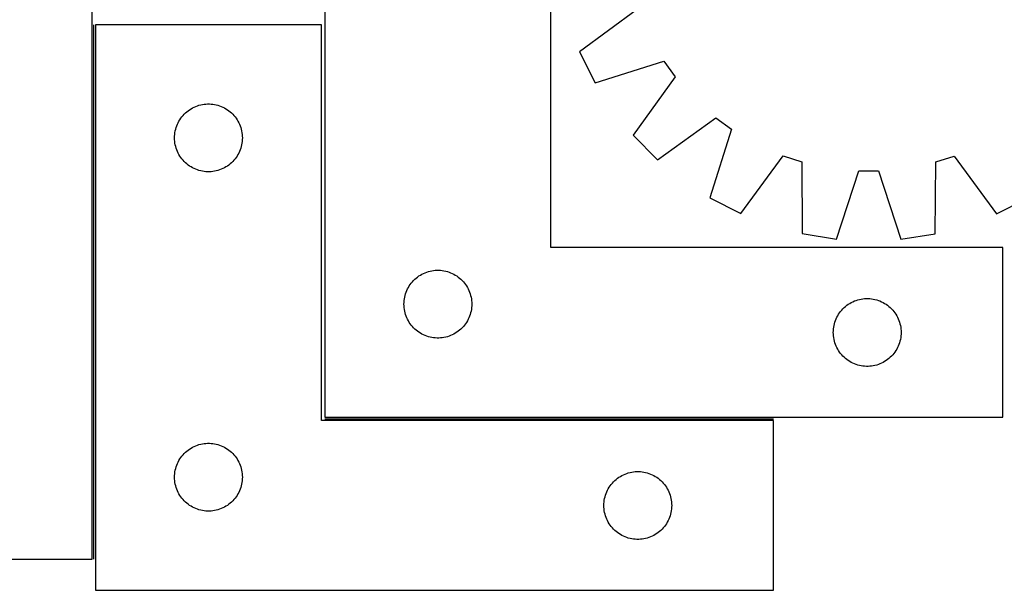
# Model space of a CAD drawing. Header units: millimetres. Extents: x 7 to 1493, y 7 to 2993.
# Tile 10 of 14: x 711 to 1147, y 2116 to 2368. Entities that reach past the tile are written whole.
import ezdxf

# ---------------------------------------------------------------- set-up
doc = ezdxf.new("R2010")
doc.units = ezdxf.units.MM
doc.layers.add('COMMON', color=5, linetype='CONTINUOUS', true_color=0x0000ff)
doc.layers.add('CUT', color=7, linetype='CONTINUOUS', true_color=0x000000)

msp = doc.modelspace()

# ---------------------------------------------------------------- linework, layer by layer
at = {"layer": 'COMMON'}
for p, q in [((743.86612, 2129.407262), (743.86612, 2365.648696)), ((846.14145, 2191.398696), (1044.61612, 2191.398696))]:
    msp.add_line(p, q, dxfattribs=at)
at = {"layer": 'CUT'}
for p, q in [((846.14145, 2442.148697), (846.14145, 2192.148697)), ((946.14145, 2267.148697), (946.14145, 2442.148697)), ((743.116119, 2129.407262), (743.116119, 2379.407262)), ((984.441959, 2372.497781), (958.820193, 2353.722801)), ((844.61612, 2365.648696), (744.61612, 2365.648696)), ((744.61612, 2365.648696), (744.61612, 2115.648696)), ((844.61612, 2190.648696), (844.61612, 2365.648696)), ((958.820193, 2353.722801), (965.785424, 2340.003613)), ((965.785424, 2340.003613), (996.062786, 2349.608616)), ((996.062786, 2349.608616), (1001.092593, 2342.664524)), ((1001.092593, 2342.664524), (982.526634, 2316.890895)), ((784.42702, 2326.656976), (785.007222, 2327.166902)), ((785.007222, 2327.166902), (785.612906, 2327.646284)), ((785.612906, 2327.646284), (786.242464, 2328.093851)), ((786.242464, 2328.093851), (786.894228, 2328.508415)), ((786.894228, 2328.508415), (787.566469, 2328.888878)), ((787.566469, 2328.888878), (788.257404, 2329.23423)), ((788.257404, 2329.23423), (788.965202, 2329.543555)), ((788.965202, 2329.543555), (789.687984, 2329.816034)), ((789.687984, 2329.816034), (790.423836, 2330.050944)), ((790.423836, 2330.050944), (791.170804, 2330.247661)), ((791.170804, 2330.247661), (791.926909, 2330.405665)), ((791.926909, 2330.405665), (792.690145, 2330.524536)), ((792.690145, 2330.524536), (793.458488, 2330.603959)), ((793.458488, 2330.603959), (794.229901, 2330.643723)), ((794.229901, 2330.643723), (795.002339, 2330.643723)), ((795.002339, 2330.643723), (795.773752, 2330.603959)), ((795.773752, 2330.603959), (796.542095, 2330.524536)), ((796.542095, 2330.524536), (797.305331, 2330.405665)), ((797.305331, 2330.405665), (798.061436, 2330.247661)), ((798.061436, 2330.247661), (798.808405, 2330.050944)), ((798.808405, 2330.050944), (799.544256, 2329.816034)), ((799.544256, 2329.816034), (800.267038, 2329.543555)), ((800.267038, 2329.543555), (800.974836, 2329.23423)), ((800.974836, 2329.23423), (801.665771, 2328.888878)), ((801.665771, 2328.888878), (802.338012, 2328.508415)), ((802.338012, 2328.508415), (802.989776, 2328.093851)), ((802.989776, 2328.093851), (803.619334, 2327.646284)), ((803.619334, 2327.646284), (804.225018, 2327.166902)), ((804.225018, 2327.166902), (804.80522, 2326.656976)), ((781.198814, 2322.355103), (781.561841, 2323.036917)), ((781.561841, 2323.036917), (781.959487, 2323.699139)), ((781.959487, 2323.699139), (782.390695, 2324.340012)), ((782.390695, 2324.340012), (782.854323, 2324.957838)), ((782.854323, 2324.957838), (783.349141, 2325.550977)), ((783.349141, 2325.550977), (783.873837, 2326.117858)), ((783.873837, 2326.117858), (784.42702, 2326.656976)), ((804.80522, 2326.656976), (805.358403, 2326.117858)), ((805.358403, 2326.117858), (805.883099, 2325.550977)), ((805.883099, 2325.550977), (806.377917, 2324.957838)), ((806.377917, 2324.957838), (806.841545, 2324.340012)), ((806.841545, 2324.340012), (807.272753, 2323.699139)), ((807.272753, 2323.699139), (807.670399, 2323.036917)), ((807.670399, 2323.036917), (808.033426, 2322.355103)), ((993.390424, 2305.995547), (1019.217798, 2324.486667)), ((1019.217798, 2324.486667), (1026.147271, 2319.436739)), ((779.794802, 2317.957054), (779.933285, 2318.716977)), ((779.933285, 2318.716977), (780.110704, 2319.468762)), ((780.110704, 2319.468762), (780.326589, 2320.210418)), ((780.326589, 2320.210418), (780.580368, 2320.939977)), ((780.580368, 2320.939977), (780.871367, 2321.655504)), ((780.871367, 2321.655504), (781.198814, 2322.355103)), ((808.033426, 2322.355103), (808.360874, 2321.655504)), ((808.360874, 2321.655504), (808.651872, 2320.939977)), ((808.651872, 2320.939977), (808.905651, 2320.210418)), ((808.905651, 2320.210418), (809.121536, 2319.468762)), ((809.121536, 2319.468762), (809.298955, 2318.716977)), ((809.298955, 2318.716977), (809.437439, 2317.957054)), ((1026.147271, 2319.436739), (1016.454483, 2289.187365)), ((779.61612, 2315.648696), (779.636009, 2316.420877)), ((779.636009, 2314.876514), (779.61612, 2315.648696)), ((779.636009, 2316.420877), (779.695622, 2317.191011)), ((779.695622, 2314.106381), (779.636009, 2314.876514)), ((779.695622, 2317.191011), (779.794802, 2317.957054)), ((779.794802, 2313.340337), (779.695622, 2314.106381)), ((809.437439, 2317.957054), (809.536618, 2317.191011)), ((809.536618, 2314.106381), (809.437439, 2313.340337)), ((809.536618, 2317.191011), (809.596231, 2316.420877)), ((809.596231, 2314.876514), (809.536618, 2314.106381)), ((809.596231, 2316.420877), (809.61612, 2315.648696)), ((809.61612, 2315.648696), (809.596231, 2314.876514)), ((982.526634, 2316.890895), (993.390424, 2305.995547)), ((779.933285, 2312.580415), (779.794802, 2313.340337)), ((780.110704, 2311.828629), (779.933285, 2312.580415)), ((780.326589, 2311.086973), (780.110704, 2311.828629)), ((780.580368, 2310.357414), (780.326589, 2311.086973)), ((780.871367, 2309.641887), (780.580368, 2310.357414)), ((781.198814, 2308.942289), (780.871367, 2309.641887)), ((808.360874, 2309.641887), (808.033426, 2308.942289)), ((808.651872, 2310.357414), (808.360874, 2309.641887)), ((808.905651, 2311.086973), (808.651872, 2310.357414)), ((809.121536, 2311.828629), (808.905651, 2311.086973)), ((809.298955, 2312.580415), (809.121536, 2311.828629)), ((809.437439, 2313.340337), (809.298955, 2312.580415)), ((781.561841, 2308.260475), (781.198814, 2308.942289)), ((781.959487, 2307.598253), (781.561841, 2308.260475)), ((782.390695, 2306.957379), (781.959487, 2307.598253)), ((782.854323, 2306.339553), (782.390695, 2306.957379)), ((783.349141, 2305.746414), (782.854323, 2306.339553)), ((783.873837, 2305.179533), (783.349141, 2305.746414)), ((784.42702, 2304.640415), (783.873837, 2305.179533)), ((805.358403, 2305.179533), (804.80522, 2304.640415)), ((805.883099, 2305.746414), (805.358403, 2305.179533)), ((806.377917, 2306.339553), (805.883099, 2305.746414)), ((806.841545, 2306.957379), (806.377917, 2306.339553)), ((807.272753, 2307.598253), (806.841545, 2306.957379)), ((807.670399, 2308.260475), (807.272753, 2307.598253)), ((808.033426, 2308.942289), (807.670399, 2308.260475)), ((1030.153409, 2282.182369), (1049.002631, 2307.749566)), ((1049.002631, 2307.749566), (1057.153465, 2305.088124)), ((1057.153465, 2305.088124), (1057.282647, 2273.324024)), ((1116.435997, 2305.002144), (1124.594517, 2307.639932)), ((1124.594517, 2307.639932), (1143.369497, 2282.018167)), ((785.007222, 2304.130489), (784.42702, 2304.640415)), ((785.612906, 2303.651107), (785.007222, 2304.130489)), ((786.242464, 2303.20354), (785.612906, 2303.651107)), ((786.894228, 2302.788976), (786.242464, 2303.20354)), ((787.566469, 2302.408514), (786.894228, 2302.788976)), ((788.257404, 2302.063162), (787.566469, 2302.408514)), ((788.965202, 2301.753836), (788.257404, 2302.063162)), ((789.687984, 2301.481357), (788.965202, 2301.753836)), ((790.423836, 2301.246448), (789.687984, 2301.481357)), ((791.170804, 2301.04973), (790.423836, 2301.246448)), ((791.926909, 2300.891726), (791.170804, 2301.04973)), ((792.690145, 2300.772856), (791.926909, 2300.891726)), ((793.458488, 2300.693433), (792.690145, 2300.772856)), ((796.542095, 2300.772856), (795.773752, 2300.693433)), ((797.305331, 2300.891726), (796.542095, 2300.772856)), ((798.061436, 2301.04973), (797.305331, 2300.891726)), ((798.808405, 2301.246448), (798.061436, 2301.04973)), ((799.544256, 2301.481357), (798.808405, 2301.246448)), ((800.267038, 2301.753836), (799.544256, 2301.481357)), ((800.974836, 2302.063162), (800.267038, 2301.753836)), ((801.665771, 2302.408514), (800.974836, 2302.063162)), ((802.338012, 2302.788976), (801.665771, 2302.408514)), ((802.989776, 2303.20354), (802.338012, 2302.788976)), ((803.619334, 2303.651107), (802.989776, 2303.20354)), ((804.225018, 2304.130489), (803.619334, 2303.651107)), ((804.80522, 2304.640415), (804.225018, 2304.130489)), ((1072.475763, 2270.895078), (1082.50174, 2301.035657)), ((1082.50174, 2301.035657), (1091.076074, 2301.023222)), ((1091.076074, 2301.023222), (1101.014581, 2270.853687)), ((1116.214678, 2273.238552), (1116.435997, 2305.002144)), ((794.229901, 2300.653669), (793.458488, 2300.693433)), ((795.002339, 2300.653669), (794.229901, 2300.653669)), ((795.773752, 2300.693433), (795.002339, 2300.653669)), ((1016.454483, 2289.187365), (1030.153409, 2282.182369)), ((1143.369497, 2282.018167), (1157.088685, 2288.983397)), ((1057.282647, 2273.324024), (1072.475763, 2270.895078)), ((1101.014581, 2270.853687), (1116.214678, 2273.238552)), ((1146.14145, 2267.148697), (946.14145, 2267.148697)), ((1146.14145, 2192.148697), (1146.14145, 2267.148697)), ((894.983818, 2257.10396), (895.755231, 2257.143724)), ((895.755231, 2257.143724), (896.527668, 2257.143724)), ((896.527668, 2257.143724), (897.299082, 2257.10396)), ((885.399167, 2252.617859), (885.95235, 2253.156977)), ((885.95235, 2253.156977), (886.532552, 2253.666903)), ((886.532552, 2253.666903), (887.138235, 2254.146285)), ((887.138235, 2254.146285), (887.767794, 2254.593852)), ((887.767794, 2254.593852), (888.419558, 2255.008416)), ((888.419558, 2255.008416), (889.091799, 2255.388879)), ((889.091799, 2255.388879), (889.782734, 2255.734231)), ((889.782734, 2255.734231), (890.490531, 2256.043556)), ((890.490531, 2256.043556), (891.213314, 2256.316035)), ((891.213314, 2256.316035), (891.949165, 2256.550945)), ((891.949165, 2256.550945), (892.696134, 2256.747662)), ((892.696134, 2256.747662), (893.452238, 2256.905666)), ((893.452238, 2256.905666), (894.215474, 2257.024537)), ((894.215474, 2257.024537), (894.983818, 2257.10396)), ((897.299082, 2257.10396), (898.067425, 2257.024537)), ((898.067425, 2257.024537), (898.830661, 2256.905666)), ((898.830661, 2256.905666), (899.586766, 2256.747662)), ((899.586766, 2256.747662), (900.333734, 2256.550945)), ((900.333734, 2256.550945), (901.069585, 2256.316035)), ((901.069585, 2256.316035), (901.792368, 2256.043556)), ((901.792368, 2256.043556), (902.500166, 2255.734231)), ((902.500166, 2255.734231), (903.191101, 2255.388879)), ((903.191101, 2255.388879), (903.863342, 2255.008416)), ((903.863342, 2255.008416), (904.515105, 2254.593852)), ((904.515105, 2254.593852), (905.144664, 2254.146285)), ((905.144664, 2254.146285), (905.750347, 2253.666903)), ((905.750347, 2253.666903), (906.33055, 2253.156977)), ((906.33055, 2253.156977), (906.883732, 2252.617859)), ((882.396696, 2248.155505), (882.724143, 2248.855104)), ((882.724143, 2248.855104), (883.087171, 2249.536918)), ((883.087171, 2249.536918), (883.484816, 2250.19914)), ((883.484816, 2250.19914), (883.916025, 2250.840013)), ((883.916025, 2250.840013), (884.379653, 2251.457839)), ((884.379653, 2251.457839), (884.874471, 2252.050978)), ((884.874471, 2252.050978), (885.399167, 2252.617859)), ((906.883732, 2252.617859), (907.408429, 2252.050978)), ((907.408429, 2252.050978), (907.903247, 2251.457839)), ((907.903247, 2251.457839), (908.366875, 2250.840013)), ((908.366875, 2250.840013), (908.798083, 2250.19914)), ((908.798083, 2250.19914), (909.195728, 2249.536918)), ((909.195728, 2249.536918), (909.558756, 2248.855104)), ((909.558756, 2248.855104), (909.886203, 2248.155505)), ((881.220952, 2243.691012), (881.320131, 2244.457055)), ((881.320131, 2244.457055), (881.458614, 2245.216978)), ((881.458614, 2245.216978), (881.636034, 2245.968763)), ((881.636034, 2245.968763), (881.851919, 2246.710419)), ((881.851919, 2246.710419), (882.105697, 2247.439978)), ((882.105697, 2247.439978), (882.396696, 2248.155505)), ((909.886203, 2248.155505), (910.177202, 2247.439978)), ((910.177202, 2247.439978), (910.43098, 2246.710419)), ((910.43098, 2246.710419), (910.646866, 2245.968763)), ((910.646866, 2245.968763), (910.824285, 2245.216978)), ((910.824285, 2245.216978), (910.962768, 2244.457055)), ((910.962768, 2244.457055), (911.061948, 2243.691012)), ((1081.949165, 2244.050945), (1082.696134, 2244.247662)), ((1082.696134, 2244.247662), (1083.452238, 2244.405666)), ((1083.452238, 2244.405666), (1084.215474, 2244.524537)), ((1084.215474, 2244.524537), (1084.983818, 2244.60396)), ((1084.983818, 2244.60396), (1085.755231, 2244.643724)), ((1085.755231, 2244.643724), (1086.527668, 2244.643724)), ((1086.527668, 2244.643724), (1087.299082, 2244.60396)), ((1087.299082, 2244.60396), (1088.067425, 2244.524537)), ((1088.067425, 2244.524537), (1088.830661, 2244.405666)), ((1088.830661, 2244.405666), (1089.586766, 2244.247662)), ((1089.586766, 2244.247662), (1090.333734, 2244.050945)), ((881.14145, 2242.148697), (881.161338, 2242.920878)), ((881.161338, 2241.376515), (881.14145, 2242.148697)), ((881.161338, 2242.920878), (881.220952, 2243.691012)), ((881.220952, 2240.606382), (881.161338, 2241.376515)), ((881.320131, 2239.840338), (881.220952, 2240.606382)), ((881.458614, 2239.080416), (881.320131, 2239.840338)), ((910.962768, 2239.840338), (910.824285, 2239.080416)), ((911.061948, 2240.606382), (910.962768, 2239.840338)), ((911.061948, 2243.691012), (911.121561, 2242.920878)), ((911.121561, 2241.376515), (911.061948, 2240.606382)), ((911.121561, 2242.920878), (911.14145, 2242.148697)), ((911.14145, 2242.148697), (911.121561, 2241.376515)), ((1074.874471, 2239.550978), (1075.399167, 2240.117859)), ((1075.399167, 2240.117859), (1075.95235, 2240.656977)), ((1075.95235, 2240.656977), (1076.532552, 2241.166903)), ((1076.532552, 2241.166903), (1077.138235, 2241.646285)), ((1077.138235, 2241.646285), (1077.767794, 2242.093852)), ((1077.767794, 2242.093852), (1078.419558, 2242.508416)), ((1078.419558, 2242.508416), (1079.091799, 2242.888879)), ((1079.091799, 2242.888879), (1079.782734, 2243.234231)), ((1079.782734, 2243.234231), (1080.490531, 2243.543556)), ((1080.490531, 2243.543556), (1081.213314, 2243.816035)), ((1081.213314, 2243.816035), (1081.949165, 2244.050945)), ((1090.333734, 2244.050945), (1091.069585, 2243.816035)), ((1091.069585, 2243.816035), (1091.792368, 2243.543556)), ((1091.792368, 2243.543556), (1092.500166, 2243.234231)), ((1092.500166, 2243.234231), (1093.191101, 2242.888879)), ((1093.191101, 2242.888879), (1093.863342, 2242.508416)), ((1093.863342, 2242.508416), (1094.515105, 2242.093852)), ((1094.515105, 2242.093852), (1095.144664, 2241.646285)), ((1095.144664, 2241.646285), (1095.750347, 2241.166903)), ((1095.750347, 2241.166903), (1096.33055, 2240.656977)), ((1096.33055, 2240.656977), (1096.883732, 2240.117859)), ((1096.883732, 2240.117859), (1097.408429, 2239.550978)), ((881.636034, 2238.32863), (881.458614, 2239.080416)), ((881.851919, 2237.586974), (881.636034, 2238.32863)), ((882.105697, 2236.857415), (881.851919, 2237.586974)), ((882.396696, 2236.141888), (882.105697, 2236.857415)), ((882.724143, 2235.44229), (882.396696, 2236.141888)), ((883.087171, 2234.760476), (882.724143, 2235.44229)), ((909.558756, 2235.44229), (909.195728, 2234.760476)), ((909.886203, 2236.141888), (909.558756, 2235.44229)), ((910.177202, 2236.857415), (909.886203, 2236.141888)), ((910.43098, 2237.586974), (910.177202, 2236.857415)), ((910.646866, 2238.32863), (910.43098, 2237.586974)), ((910.824285, 2239.080416), (910.646866, 2238.32863)), ((1072.105697, 2234.939978), (1072.396696, 2235.655505)), ((1072.396696, 2235.655505), (1072.724143, 2236.355104)), ((1072.724143, 2236.355104), (1073.087171, 2237.036918)), ((1073.087171, 2237.036918), (1073.484816, 2237.69914)), ((1073.484816, 2237.69914), (1073.916025, 2238.340013)), ((1073.916025, 2238.340013), (1074.379653, 2238.957839)), ((1074.379653, 2238.957839), (1074.874471, 2239.550978)), ((1097.408429, 2239.550978), (1097.903247, 2238.957839)), ((1097.903247, 2238.957839), (1098.366875, 2238.340013)), ((1098.366875, 2238.340013), (1098.798083, 2237.69914)), ((1098.798083, 2237.69914), (1099.195728, 2237.036918)), ((1099.195728, 2237.036918), (1099.558756, 2236.355104)), ((1099.558756, 2236.355104), (1099.886203, 2235.655505)), ((1099.886203, 2235.655505), (1100.177202, 2234.939978)), ((883.484816, 2234.098254), (883.087171, 2234.760476)), ((883.916025, 2233.45738), (883.484816, 2234.098254)), ((884.379653, 2232.839554), (883.916025, 2233.45738)), ((884.874471, 2232.246415), (884.379653, 2232.839554)), ((885.399167, 2231.679534), (884.874471, 2232.246415)), ((885.95235, 2231.140416), (885.399167, 2231.679534)), ((886.532552, 2230.63049), (885.95235, 2231.140416)), ((906.33055, 2231.140416), (905.750347, 2230.63049)), ((906.883732, 2231.679534), (906.33055, 2231.140416)), ((907.408429, 2232.246415), (906.883732, 2231.679534)), ((907.903247, 2232.839554), (907.408429, 2232.246415)), ((908.366875, 2233.45738), (907.903247, 2232.839554)), ((908.798083, 2234.098254), (908.366875, 2233.45738)), ((909.195728, 2234.760476), (908.798083, 2234.098254)), ((1071.161338, 2230.420878), (1071.220952, 2231.191012)), ((1071.220952, 2231.191012), (1071.320131, 2231.957055)), ((1071.320131, 2231.957055), (1071.458614, 2232.716978)), ((1071.458614, 2232.716978), (1071.636034, 2233.468763)), ((1071.636034, 2233.468763), (1071.851919, 2234.210419)), ((1071.851919, 2234.210419), (1072.105697, 2234.939978)), ((1100.177202, 2234.939978), (1100.43098, 2234.210419)), ((1100.43098, 2234.210419), (1100.646866, 2233.468763)), ((1100.646866, 2233.468763), (1100.824285, 2232.716978)), ((1100.824285, 2232.716978), (1100.962768, 2231.957055)), ((1100.962768, 2231.957055), (1101.061948, 2231.191012)), ((1101.061948, 2231.191012), (1101.121561, 2230.420878)), ((887.138235, 2230.151108), (886.532552, 2230.63049)), ((887.767794, 2229.703541), (887.138235, 2230.151108)), ((888.419558, 2229.288977), (887.767794, 2229.703541)), ((889.091799, 2228.908515), (888.419558, 2229.288977)), ((889.782734, 2228.563163), (889.091799, 2228.908515)), ((890.490531, 2228.253837), (889.782734, 2228.563163)), ((891.213314, 2227.981358), (890.490531, 2228.253837)), ((891.949165, 2227.746449), (891.213314, 2227.981358)), ((892.696134, 2227.549731), (891.949165, 2227.746449)), ((893.452238, 2227.391727), (892.696134, 2227.549731)), ((894.215474, 2227.272857), (893.452238, 2227.391727)), ((894.983818, 2227.193434), (894.215474, 2227.272857)), ((895.755231, 2227.15367), (894.983818, 2227.193434)), ((896.527668, 2227.15367), (895.755231, 2227.15367)), ((897.299082, 2227.193434), (896.527668, 2227.15367)), ((898.067425, 2227.272857), (897.299082, 2227.193434)), ((898.830661, 2227.391727), (898.067425, 2227.272857)), ((899.586766, 2227.549731), (898.830661, 2227.391727)), ((900.333734, 2227.746449), (899.586766, 2227.549731)), ((901.069585, 2227.981358), (900.333734, 2227.746449)), ((901.792368, 2228.253837), (901.069585, 2227.981358)), ((902.500166, 2228.563163), (901.792368, 2228.253837)), ((903.191101, 2228.908515), (902.500166, 2228.563163)), ((903.863342, 2229.288977), (903.191101, 2228.908515)), ((904.515105, 2229.703541), (903.863342, 2229.288977)), ((905.144664, 2230.151108), (904.515105, 2229.703541)), ((905.750347, 2230.63049), (905.144664, 2230.151108)), ((1071.14145, 2229.648697), (1071.161338, 2230.420878)), ((1071.161338, 2228.876515), (1071.14145, 2229.648697)), ((1071.220952, 2228.106382), (1071.161338, 2228.876515)), ((1071.320131, 2227.340338), (1071.220952, 2228.106382)), ((1071.458614, 2226.580416), (1071.320131, 2227.340338)), ((1100.962768, 2227.340338), (1100.824285, 2226.580416)), ((1101.061948, 2228.106382), (1100.962768, 2227.340338)), ((1101.121561, 2228.876515), (1101.061948, 2228.106382)), ((1101.121561, 2230.420878), (1101.14145, 2229.648697)), ((1101.14145, 2229.648697), (1101.121561, 2228.876515)), ((1071.636034, 2225.82863), (1071.458614, 2226.580416)), ((1071.851919, 2225.086974), (1071.636034, 2225.82863)), ((1072.105697, 2224.357415), (1071.851919, 2225.086974)), ((1072.396696, 2223.641888), (1072.105697, 2224.357415)), ((1072.724143, 2222.94229), (1072.396696, 2223.641888)), ((1073.087171, 2222.260476), (1072.724143, 2222.94229)), ((1099.558756, 2222.94229), (1099.195728, 2222.260476)), ((1099.886203, 2223.641888), (1099.558756, 2222.94229)), ((1100.177202, 2224.357415), (1099.886203, 2223.641888)), ((1100.43098, 2225.086974), (1100.177202, 2224.357415)), ((1100.646866, 2225.82863), (1100.43098, 2225.086974)), ((1100.824285, 2226.580416), (1100.646866, 2225.82863)), ((1073.484816, 2221.598254), (1073.087171, 2222.260476)), ((1073.916025, 2220.95738), (1073.484816, 2221.598254)), ((1074.379653, 2220.339554), (1073.916025, 2220.95738)), ((1074.874471, 2219.746415), (1074.379653, 2220.339554)), ((1075.399167, 2219.179534), (1074.874471, 2219.746415)), ((1075.95235, 2218.640416), (1075.399167, 2219.179534)), ((1076.532552, 2218.13049), (1075.95235, 2218.640416)), ((1077.138235, 2217.651108), (1076.532552, 2218.13049)), ((1095.750347, 2218.13049), (1095.144664, 2217.651108)), ((1096.33055, 2218.640416), (1095.750347, 2218.13049)), ((1096.883732, 2219.179534), (1096.33055, 2218.640416)), ((1097.408429, 2219.746415), (1096.883732, 2219.179534)), ((1097.903247, 2220.339554), (1097.408429, 2219.746415)), ((1098.366875, 2220.95738), (1097.903247, 2220.339554)), ((1098.798083, 2221.598254), (1098.366875, 2220.95738)), ((1099.195728, 2222.260476), (1098.798083, 2221.598254)), ((1077.767794, 2217.203541), (1077.138235, 2217.651108)), ((1078.419558, 2216.788977), (1077.767794, 2217.203541)), ((1079.091799, 2216.408515), (1078.419558, 2216.788977)), ((1079.782734, 2216.063163), (1079.091799, 2216.408515)), ((1080.490531, 2215.753837), (1079.782734, 2216.063163)), ((1081.213314, 2215.481358), (1080.490531, 2215.753837)), ((1081.949165, 2215.246449), (1081.213314, 2215.481358)), ((1082.696134, 2215.049731), (1081.949165, 2215.246449)), ((1083.452238, 2214.891727), (1082.696134, 2215.049731)), ((1084.215474, 2214.772857), (1083.452238, 2214.891727)), ((1084.983818, 2214.693434), (1084.215474, 2214.772857)), ((1085.755231, 2214.65367), (1084.983818, 2214.693434)), ((1086.527668, 2214.65367), (1085.755231, 2214.65367)), ((1087.299082, 2214.693434), (1086.527668, 2214.65367)), ((1088.067425, 2214.772857), (1087.299082, 2214.693434)), ((1088.830661, 2214.891727), (1088.067425, 2214.772857)), ((1089.586766, 2215.049731), (1088.830661, 2214.891727)), ((1090.333734, 2215.246449), (1089.586766, 2215.049731)), ((1091.069585, 2215.481358), (1090.333734, 2215.246449)), ((1091.792368, 2215.753837), (1091.069585, 2215.481358)), ((1092.500166, 2216.063163), (1091.792368, 2215.753837)), ((1093.191101, 2216.408515), (1092.500166, 2216.063163)), ((1093.863342, 2216.788977), (1093.191101, 2216.408515)), ((1094.515105, 2217.203541), (1093.863342, 2216.788977)), ((1095.144664, 2217.651108), (1094.515105, 2217.203541)), ((846.14145, 2192.148697), (1146.14145, 2192.148697)), ((1044.61612, 2190.648696), (844.61612, 2190.648696)), ((1044.61612, 2115.648696), (1044.61612, 2190.648696)), ((786.894228, 2178.508415), (787.566469, 2178.888878)), ((787.566469, 2178.888878), (788.257404, 2179.23423)), ((788.257404, 2179.23423), (788.965202, 2179.543555)), ((788.965202, 2179.543555), (789.687984, 2179.816034)), ((789.687984, 2179.816034), (790.423836, 2180.050944)), ((790.423836, 2180.050944), (791.170804, 2180.247661)), ((791.170804, 2180.247661), (791.926909, 2180.405665)), ((791.926909, 2180.405665), (792.690145, 2180.524536)), ((792.690145, 2180.524536), (793.458488, 2180.603959)), ((793.458488, 2180.603959), (794.229901, 2180.643723)), ((794.229901, 2180.643723), (795.002339, 2180.643723)), ((795.002339, 2180.643723), (795.773752, 2180.603959)), ((795.773752, 2180.603959), (796.542095, 2180.524536)), ((796.542095, 2180.524536), (797.305331, 2180.405665)), ((797.305331, 2180.405665), (798.061436, 2180.247661)), ((798.061436, 2180.247661), (798.808405, 2180.050944)), ((798.808405, 2180.050944), (799.544256, 2179.816034)), ((799.544256, 2179.816034), (800.267038, 2179.543555)), ((800.267038, 2179.543555), (800.974836, 2179.23423)), ((800.974836, 2179.23423), (801.665771, 2178.888878)), ((801.665771, 2178.888878), (802.338012, 2178.508415)), ((782.390695, 2174.340012), (782.854323, 2174.957838)), ((782.854323, 2174.957838), (783.349141, 2175.550977)), ((783.349141, 2175.550977), (783.873837, 2176.117858)), ((783.873837, 2176.117858), (784.42702, 2176.656976)), ((784.42702, 2176.656976), (785.007222, 2177.166902)), ((785.007222, 2177.166902), (785.612906, 2177.646284)), ((785.612906, 2177.646284), (786.242464, 2178.093851)), ((786.242464, 2178.093851), (786.894228, 2178.508415)), ((802.338012, 2178.508415), (802.989776, 2178.093851)), ((802.989776, 2178.093851), (803.619334, 2177.646284)), ((803.619334, 2177.646284), (804.225018, 2177.166902)), ((804.225018, 2177.166902), (804.80522, 2176.656976)), ((804.80522, 2176.656976), (805.358403, 2176.117858)), ((805.358403, 2176.117858), (805.883099, 2175.550977)), ((805.883099, 2175.550977), (806.377917, 2174.957838)), ((806.377917, 2174.957838), (806.841545, 2174.340012)), ((780.110704, 2169.468762), (780.326589, 2170.210418)), ((780.326589, 2170.210418), (780.580368, 2170.939977)), ((780.580368, 2170.939977), (780.871367, 2171.655504)), ((780.871367, 2171.655504), (781.198814, 2172.355103)), ((781.198814, 2172.355103), (781.561841, 2173.036917)), ((781.561841, 2173.036917), (781.959487, 2173.699139)), ((781.959487, 2173.699139), (782.390695, 2174.340012)), ((806.841545, 2174.340012), (807.272753, 2173.699139)), ((807.272753, 2173.699139), (807.670399, 2173.036917)), ((807.670399, 2173.036917), (808.033426, 2172.355103)), ((808.033426, 2172.355103), (808.360874, 2171.655504)), ((808.360874, 2171.655504), (808.651872, 2170.939977)), ((808.651872, 2170.939977), (808.905651, 2170.210418)), ((808.905651, 2170.210418), (809.121536, 2169.468762)), ((779.61612, 2165.648696), (779.636009, 2166.420877)), ((779.636009, 2164.876514), (779.61612, 2165.648696)), ((779.636009, 2166.420877), (779.695622, 2167.191011)), ((779.695622, 2167.191011), (779.794802, 2167.957054)), ((779.794802, 2167.957054), (779.933285, 2168.716977)), ((779.933285, 2168.716977), (780.110704, 2169.468762)), ((809.121536, 2169.468762), (809.298955, 2168.716977)), ((809.298955, 2168.716977), (809.437439, 2167.957054)), ((809.437439, 2167.957054), (809.536618, 2167.191011)), ((809.536618, 2167.191011), (809.596231, 2166.420877)), ((809.596231, 2166.420877), (809.61612, 2165.648696)), ((809.61612, 2165.648696), (809.596231, 2164.876514)), ((976.242464, 2165.593851), (976.894228, 2166.008415)), ((976.894228, 2166.008415), (977.566469, 2166.388878)), ((977.566469, 2166.388878), (978.257404, 2166.73423)), ((978.257404, 2166.73423), (978.965202, 2167.043555)), ((978.965202, 2167.043555), (979.687984, 2167.316034)), ((979.687984, 2167.316034), (980.423836, 2167.550944)), ((980.423836, 2167.550944), (981.170804, 2167.747661)), ((981.170804, 2167.747661), (981.926909, 2167.905665)), ((981.926909, 2167.905665), (982.690145, 2168.024536)), ((982.690145, 2168.024536), (983.458488, 2168.103959)), ((983.458488, 2168.103959), (984.229901, 2168.143723)), ((984.229901, 2168.143723), (985.002339, 2168.143723)), ((985.002339, 2168.143723), (985.773752, 2168.103959)), ((985.773752, 2168.103959), (986.542095, 2168.024536)), ((986.542095, 2168.024536), (987.305331, 2167.905665)), ((987.305331, 2167.905665), (988.061436, 2167.747661)), ((988.061436, 2167.747661), (988.808405, 2167.550944)), ((988.808405, 2167.550944), (989.544256, 2167.316034)), ((989.544256, 2167.316034), (990.267038, 2167.043555)), ((990.267038, 2167.043555), (990.974836, 2166.73423)), ((990.974836, 2166.73423), (991.665771, 2166.388878)), ((991.665771, 2166.388878), (992.338012, 2166.008415)), ((992.338012, 2166.008415), (992.989776, 2165.593851)), ((779.695622, 2164.106381), (779.636009, 2164.876514)), ((779.794802, 2163.340337), (779.695622, 2164.106381)), ((779.933285, 2162.580415), (779.794802, 2163.340337)), ((780.110704, 2161.828629), (779.933285, 2162.580415)), ((780.326589, 2161.086973), (780.110704, 2161.828629)), ((809.121536, 2161.828629), (808.905651, 2161.086973)), ((809.298955, 2162.580415), (809.121536, 2161.828629)), ((809.437439, 2163.340337), (809.298955, 2162.580415)), ((809.536618, 2164.106381), (809.437439, 2163.340337)), ((809.596231, 2164.876514), (809.536618, 2164.106381)), ((971.959487, 2161.199139), (972.390695, 2161.840012)), ((972.390695, 2161.840012), (972.854323, 2162.457838)), ((972.854323, 2162.457838), (973.349141, 2163.050977)), ((973.349141, 2163.050977), (973.873837, 2163.617858)), ((973.873837, 2163.617858), (974.42702, 2164.156976)), ((974.42702, 2164.156976), (975.007222, 2164.666902)), ((975.007222, 2164.666902), (975.612906, 2165.146284)), ((975.612906, 2165.146284), (976.242464, 2165.593851)), ((992.989776, 2165.593851), (993.619334, 2165.146284)), ((993.619334, 2165.146284), (994.225018, 2164.666902)), ((994.225018, 2164.666902), (994.80522, 2164.156976)), ((994.80522, 2164.156976), (995.358403, 2163.617858)), ((995.358403, 2163.617858), (995.883099, 2163.050977)), ((995.883099, 2163.050977), (996.377917, 2162.457838)), ((996.377917, 2162.457838), (996.841545, 2161.840012)), ((996.841545, 2161.840012), (997.272753, 2161.199139)), ((780.580368, 2160.357414), (780.326589, 2161.086973)), ((780.871367, 2159.641887), (780.580368, 2160.357414)), ((781.198814, 2158.942289), (780.871367, 2159.641887)), ((781.561841, 2158.260475), (781.198814, 2158.942289)), ((781.959487, 2157.598253), (781.561841, 2158.260475)), ((782.390695, 2156.957379), (781.959487, 2157.598253)), ((782.854323, 2156.339553), (782.390695, 2156.957379)), ((806.841545, 2156.957379), (806.377917, 2156.339553)), ((807.272753, 2157.598253), (806.841545, 2156.957379)), ((807.670399, 2158.260475), (807.272753, 2157.598253)), ((808.033426, 2158.942289), (807.670399, 2158.260475)), ((808.360874, 2159.641887), (808.033426, 2158.942289)), ((808.651872, 2160.357414), (808.360874, 2159.641887)), ((808.905651, 2161.086973), (808.651872, 2160.357414)), ((969.933285, 2156.216977), (970.110704, 2156.968762)), ((970.110704, 2156.968762), (970.326589, 2157.710418)), ((970.326589, 2157.710418), (970.580368, 2158.439977)), ((970.580368, 2158.439977), (970.871367, 2159.155504)), ((970.871367, 2159.155504), (971.198814, 2159.855103)), ((971.198814, 2159.855103), (971.561841, 2160.536917)), ((971.561841, 2160.536917), (971.959487, 2161.199139)), ((997.272753, 2161.199139), (997.670399, 2160.536917)), ((997.670399, 2160.536917), (998.033426, 2159.855103)), ((998.033426, 2159.855103), (998.360874, 2159.155504)), ((998.360874, 2159.155504), (998.651872, 2158.439977)), ((998.651872, 2158.439977), (998.905651, 2157.710418)), ((998.905651, 2157.710418), (999.121536, 2156.968762)), ((999.121536, 2156.968762), (999.298955, 2156.216977)), ((783.349141, 2155.746414), (782.854323, 2156.339553)), ((783.873837, 2155.179533), (783.349141, 2155.746414)), ((784.42702, 2154.640415), (783.873837, 2155.179533)), ((785.007222, 2154.130489), (784.42702, 2154.640415)), ((785.612906, 2153.651107), (785.007222, 2154.130489)), ((786.242464, 2153.20354), (785.612906, 2153.651107)), ((786.894228, 2152.788976), (786.242464, 2153.20354)), ((787.566469, 2152.408514), (786.894228, 2152.788976)), ((802.338012, 2152.788976), (801.665771, 2152.408514)), ((802.989776, 2153.20354), (802.338012, 2152.788976)), ((803.619334, 2153.651107), (802.989776, 2153.20354)), ((804.225018, 2154.130489), (803.619334, 2153.651107)), ((804.80522, 2154.640415), (804.225018, 2154.130489)), ((805.358403, 2155.179533), (804.80522, 2154.640415)), ((805.883099, 2155.746414), (805.358403, 2155.179533)), ((806.377917, 2156.339553), (805.883099, 2155.746414)), ((969.61612, 2153.148696), (969.636009, 2153.920877)), ((969.636009, 2152.376514), (969.61612, 2153.148696)), ((969.636009, 2153.920877), (969.695622, 2154.691011)), ((969.695622, 2154.691011), (969.794802, 2155.457054)), ((969.794802, 2155.457054), (969.933285, 2156.216977)), ((999.298955, 2156.216977), (999.437439, 2155.457054)), ((999.437439, 2155.457054), (999.536618, 2154.691011)), ((999.536618, 2154.691011), (999.596231, 2153.920877)), ((999.596231, 2153.920877), (999.61612, 2153.148696)), ((999.61612, 2153.148696), (999.596231, 2152.376514)), ((788.257404, 2152.063162), (787.566469, 2152.408514)), ((788.965202, 2151.753836), (788.257404, 2152.063162)), ((789.687984, 2151.481357), (788.965202, 2151.753836)), ((790.423836, 2151.246448), (789.687984, 2151.481357)), ((791.170804, 2151.04973), (790.423836, 2151.246448)), ((791.926909, 2150.891726), (791.170804, 2151.04973)), ((792.690145, 2150.772856), (791.926909, 2150.891726)), ((793.458488, 2150.693433), (792.690145, 2150.772856)), ((794.229901, 2150.653669), (793.458488, 2150.693433)), ((795.002339, 2150.653669), (794.229901, 2150.653669)), ((795.773752, 2150.693433), (795.002339, 2150.653669)), ((796.542095, 2150.772856), (795.773752, 2150.693433)), ((797.305331, 2150.891726), (796.542095, 2150.772856)), ((798.061436, 2151.04973), (797.305331, 2150.891726)), ((798.808405, 2151.246448), (798.061436, 2151.04973)), ((799.544256, 2151.481357), (798.808405, 2151.246448)), ((800.267038, 2151.753836), (799.544256, 2151.481357)), ((800.974836, 2152.063162), (800.267038, 2151.753836)), ((801.665771, 2152.408514), (800.974836, 2152.063162)), ((969.695622, 2151.606381), (969.636009, 2152.376514)), ((969.794802, 2150.840337), (969.695622, 2151.606381)), ((969.933285, 2150.080415), (969.794802, 2150.840337)), ((970.110704, 2149.328629), (969.933285, 2150.080415)), ((970.326589, 2148.586973), (970.110704, 2149.328629)), ((970.580368, 2147.857414), (970.326589, 2148.586973)), ((998.905651, 2148.586973), (998.651872, 2147.857414)), ((999.121536, 2149.328629), (998.905651, 2148.586973)), ((999.298955, 2150.080415), (999.121536, 2149.328629)), ((999.437439, 2150.840337), (999.298955, 2150.080415)), ((999.536618, 2151.606381), (999.437439, 2150.840337)), ((999.596231, 2152.376514), (999.536618, 2151.606381)), ((970.871367, 2147.141887), (970.580368, 2147.857414)), ((971.198814, 2146.442289), (970.871367, 2147.141887)), ((971.561841, 2145.760475), (971.198814, 2146.442289)), ((971.959487, 2145.098253), (971.561841, 2145.760475)), ((972.390695, 2144.457379), (971.959487, 2145.098253)), ((972.854323, 2143.839553), (972.390695, 2144.457379)), ((996.841545, 2144.457379), (996.377917, 2143.839553)), ((997.272753, 2145.098253), (996.841545, 2144.457379)), ((997.670399, 2145.760475), (997.272753, 2145.098253)), ((998.033426, 2146.442289), (997.670399, 2145.760475)), ((998.360874, 2147.141887), (998.033426, 2146.442289)), ((998.651872, 2147.857414), (998.360874, 2147.141887)), ((973.349141, 2143.246414), (972.854323, 2143.839553)), ((973.873837, 2142.679533), (973.349141, 2143.246414)), ((974.42702, 2142.140415), (973.873837, 2142.679533)), ((975.007222, 2141.630489), (974.42702, 2142.140415)), ((975.612906, 2141.151107), (975.007222, 2141.630489)), ((976.242464, 2140.70354), (975.612906, 2141.151107)), ((976.894228, 2140.288976), (976.242464, 2140.70354)), ((977.566469, 2139.908514), (976.894228, 2140.288976)), ((978.257404, 2139.563162), (977.566469, 2139.908514)), ((978.965202, 2139.253836), (978.257404, 2139.563162)), ((990.974836, 2139.563162), (990.267038, 2139.253836)), ((991.665771, 2139.908514), (990.974836, 2139.563162)), ((992.338012, 2140.288976), (991.665771, 2139.908514)), ((992.989776, 2140.70354), (992.338012, 2140.288976)), ((993.619334, 2141.151107), (992.989776, 2140.70354)), ((994.225018, 2141.630489), (993.619334, 2141.151107)), ((994.80522, 2142.140415), (994.225018, 2141.630489)), ((995.358403, 2142.679533), (994.80522, 2142.140415)), ((995.883099, 2143.246414), (995.358403, 2142.679533)), ((996.377917, 2143.839553), (995.883099, 2143.246414)), ((979.687984, 2138.981357), (978.965202, 2139.253836)), ((980.423836, 2138.746448), (979.687984, 2138.981357)), ((981.170804, 2138.54973), (980.423836, 2138.746448)), ((981.926909, 2138.391726), (981.170804, 2138.54973)), ((982.690145, 2138.272856), (981.926909, 2138.391726)), ((983.458488, 2138.193433), (982.690145, 2138.272856)), ((984.229901, 2138.153669), (983.458488, 2138.193433)), ((985.002339, 2138.153669), (984.229901, 2138.153669)), ((985.773752, 2138.193433), (985.002339, 2138.153669)), ((986.542095, 2138.272856), (985.773752, 2138.193433)), ((987.305331, 2138.391726), (986.542095, 2138.272856)), ((988.061436, 2138.54973), (987.305331, 2138.391726)), ((988.808405, 2138.746448), (988.061436, 2138.54973)), ((989.544256, 2138.981357), (988.808405, 2138.746448)), ((990.267038, 2139.253836), (989.544256, 2138.981357)), ((643.116119, 2129.407262), (743.116119, 2129.407262)), ((744.61612, 2115.648696), (1044.61612, 2115.648696))]:
    msp.add_line(p, q, dxfattribs=at)

doc.saveas('drawing.dxf')
